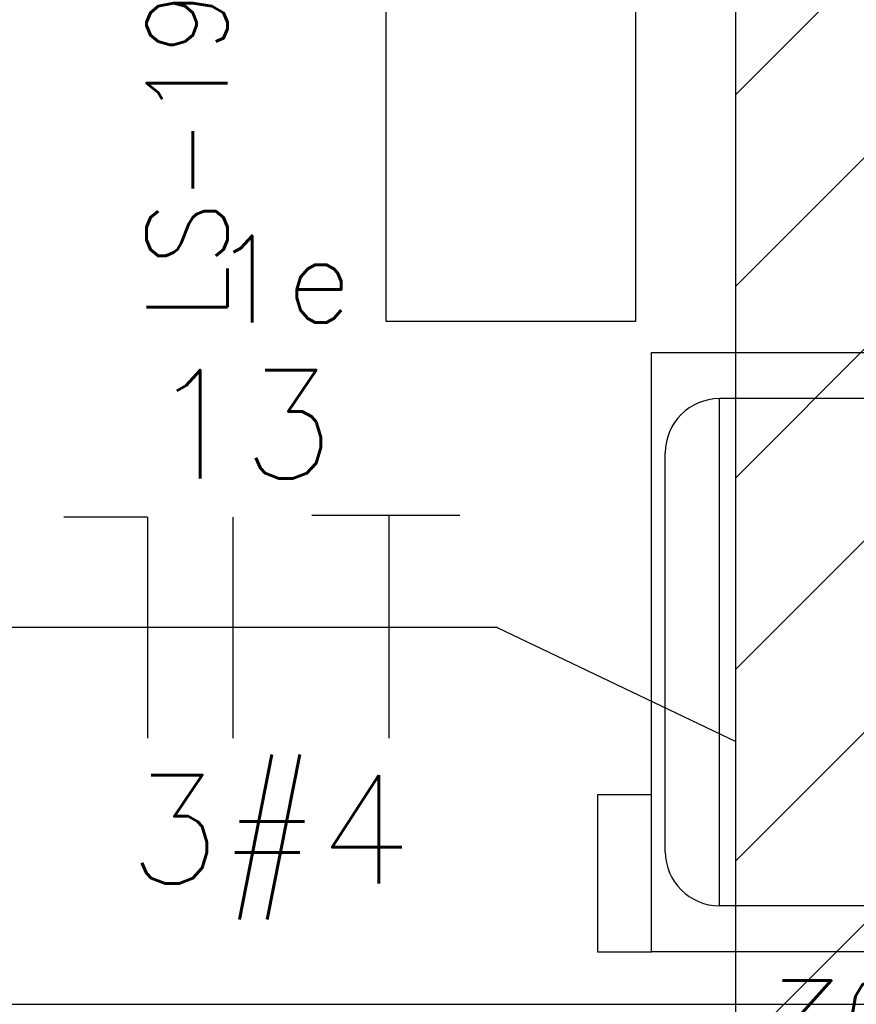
# Model space of a CAD drawing. Extents: x -118.2 to -44.5, y -40.2 to 1.8.
# Tile 23 of 56: x -81.4 to -80.6, y -23.7 to -22.8. Entities that reach past the tile are written whole.
import ezdxf
from ezdxf.enums import TextEntityAlignment as Align

# ---------------------------------------------------------------- set-up
doc = ezdxf.new("R2010")
doc.units = 0
doc.header["$MEASUREMENT"] = 0
for name, color, linetype in [('calha', 150, 'Continuous'), ('CIRCUITOS', 2, 'Continuous'), ('ILUMINACAO', 1, 'Continuous'), ('LINHA', 40, 'Continuous'), ('PAREDES', 8, 'Continuous')]:
    doc.layers.add(name, color=color, linetype=linetype)
doc.styles.add('20--4-0', font='romans.shx', dxfattribs={"height": 0.08})
doc.styles.add('ROMANS', font='romans')

# ---------------------------------------------------------------- blocks, each defined once
blk = doc.blocks.new('LS-02')
for p, q in [((-153.94265, 52.63957), (-153.94265, 52.58957)), ((-153.79765, 52.63957), (-153.94265, 52.63957)), ((-153.79765, 52.58957), (-153.79765, 52.63957)), ((-153.85015, 52.57688), (-153.48215, 52.57688)), ((-153.90015, 52.23226), (-153.90015, 52.52688)), ((-153.90015, 52.52688), (-153.43215, 52.52688)), ((-153.43215, 52.23226), (-153.43215, 52.52688)), ((-153.90015, 52.23226), (-153.43215, 52.23226)), ((-153.85015, 52.18226), (-153.48215, 52.18226)), ((-153.94265, 52.1192), (-153.94265, 52.16957)), ((-153.79765, 52.16957), (-153.79765, 52.1192)), ((-153.79765, 52.1192), (-153.94265, 52.1192))]:
    blk.add_line(p, q)
blk.add_lwpolyline([(-153.38965, 52.16957), (-153.94265, 52.16957), (-153.94265, 52.58957), (-153.38965, 52.58957)], close=True)
for centre, start, end in [((-153.85015, 52.52688), 90, 180), ((-153.48215, 52.52688), 0, 90), ((-153.85015, 52.23226), 180, 270), ((-153.48215, 52.23226), 270, 0)]:
    blk.add_arc(centre, 0.05, start, end)
at = {"style": '20--4-0'}
blk.add_text('LS-02', height=0.075, rotation=90, dxfattribs=at).set_placement((-153.96905, 52.14738))
blk = doc.blocks.new('LS- 19')
at = {"style": '20--4-0'}
blk.add_text('LS-19', height=0.074486, rotation=90, dxfattribs=at).set_placement((-130.72594, 57.3061))
blk = doc.blocks.new('LF4X408')
for p, q in [((-630, 115), (630, 115)), ((630, 115), (630, -115)), ((630, -115), (-630, -115))]:
    blk.add_line(p, q)
at = {"style": 'ROMANS', "flags": 8}
for tag, p in [('009', (590.93, 199.27)), ('001', (-623.95, -200.38))]:
    blk.add_attdef(tag, text='', height=80, dxfattribs=at).set_placement(p, align=Align.MIDDLE_CENTER)
blk.add_attdef('020', text='', height=80, dxfattribs=at).set_placement((565.71, -164.11), align=Align.TOP_LEFT)

msp = doc.modelspace()

# ---------------------------------------------------------------- hatches: boundary and pattern name
at = {"layer": 'calha'}
h = msp.add_hatch(dxfattribs=at)
h.set_pattern_fill('ANSI31', color=256, style=0)
h.set_pattern_definition([(45, (-92.47007, 71.10702), (-0.08838835, 0.08838835), [])])
h.paths.add_polyline_path([(-80.70212, -11.82103), (-80.55212, -11.82103), (-80.55212, -8.52695), (-80.70212, -8.52695)])
h.paths.add_polyline_path([(-80.55212, -12.25696), (-80.70212, -12.25696), (-80.70212, -27.37695), (-80.55212, -27.37695)])
at = {"layer": 'ILUMINACAO'}
h = msp.add_hatch(color=256, dxfattribs=at)
edge = h.paths.add_edge_path()
edge.add_line((-80.79469, -21.78695), (-80.79469, -23.04695))
edge = h.paths.add_edge_path()
edge.add_line((-80.79469, -23.04695), (-81.02469, -23.04695))
edge = h.paths.add_edge_path()
edge.add_line((-81.02469, -23.04695), (-81.02469, -21.78695))
edge = h.paths.add_edge_path()
edge.add_line((-81.02469, -21.78695), (-80.79469, -21.78695))
edge = h.paths.add_edge_path()
edge.add_arc((-80.90969, -22.41695), 0.115, 0, 360)
h.paths.add_polyline_path([(-81.19619, -23.06788), (-81.04571, -23.06788), (-81.04571, -22.94788), (-81.19619, -22.94788)], flags=9)

# ---------------------------------------------------------------- linework, layer by layer
at = {"layer": 'calha'}
msp.add_line((-80.70212, -27.37695), (-80.70212, -12.18548), dxfattribs=at)
at = {"layer": 'CIRCUITOS'}
for p, q in [((-81.24507, -23.22759), (-81.32202, -23.22759)), ((-81.24507, -23.22759), (-81.24507, -23.43124)), ((-81.1662, -23.22759), (-81.1662, -23.43124)), ((-81.09328, -23.22567), (-80.95669, -23.22567)), ((-81.0221, -23.22567), (-81.0221, -23.43124))]:
    msp.add_line(p, q, dxfattribs=at)
at = {"layer": 'LINHA'}
for q in [(-81.77782, -23.32942), (-80.70212, -23.43456)]:
    msp.add_line((-80.92213, -23.32942), q, dxfattribs=at)
at = {"layer": 'PAREDES', "lineweight": -3}
msp.add_line((-82.48469, -23.67695), (-80.33469, -23.67695), dxfattribs=at)

# ---------------------------------------------------------------- block references
at = {"layer": 'ILUMINACAO'}
ref = msp.add_blockref('LF4X408', (-80.90969, -22.41695), dxfattribs=dict(at, xscale=0.001, yscale=0.001, zscale=0.001, rotation=270))
ref.add_attrib('009', '1e', dxfattribs={"layer": '0', "height": 0.08, "style": 'ROMANS', "flags": 8}).set_placement((-81.12095, -23.00788), align=Align.MIDDLE_CENTER)
at = {"layer": 'PAREDES', "lineweight": -3}
msp.add_blockref('LS- 19', (49.55468, -80.35249), dxfattribs=at)
at = {"layer": 'PAREDES', "lineweight": -3, "rotation": 90}
msp.add_blockref('LS-02', (-28.19018, 130.31405), dxfattribs=at)

# ---------------------------------------------------------------- texts
at = {"layer": 'CIRCUITOS', "style": 'ROMANS'}
for s, p in [('13', (-81.15787, -23.1918)), ('3#4', (-81.13227, -23.56538))]:
    msp.add_text(s, height=0.1, dxfattribs=at).set_placement(p, align=Align.CENTER)

doc.saveas('drawing.dxf')
